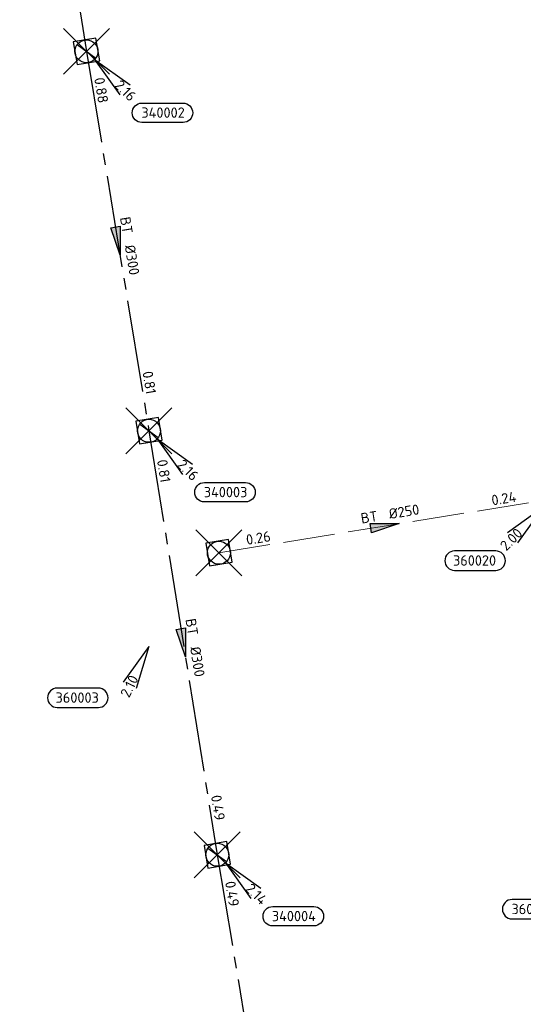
# Model space of a CAD drawing. Header units: metres. Extents: x 153343 to 157271, y 461673 to 467005.
# Tile 25 of 191: x 156154 to 156220, y 463034 to 463163. Entities that reach past the tile are written whole.
import ezdxf
from ezdxf.enums import TextEntityAlignment as Align

# ---------------------------------------------------------------- set-up
doc = ezdxf.new("R2010")
doc.units = ezdxf.units.M
doc.header["$LTSCALE"] = 0.75
doc.header["$PDMODE"] = 3
doc.header["$PDSIZE"] = 3
doc.linetypes.add('RI-GWA_BETON', pattern=[22, 16, -2, 2, -2])
doc.linetypes.add('RI-HWA_BETON', pattern=[11.4, 9, -2.4])
doc.layers.get('0').update_dxf_attribs({"lineweight": 25})
doc.layers.get('defpoints').update_dxf_attribs({"lineweight": 25})
for name, color, linetype, lineweight in [('B-OI-RI-GWA_PUTNUMMER-S @ 0.75', 11, 'Continuous', 25), ('B-OI-RI-GWA_STROOMRICHTING-S @ 0.75', 11, 'Continuous', 25), ('B-OI-RI-HWA_RIOOLPUT_INSPECTIEPUT-S', 151, 'Continuous', 25), ('B-OI-RI-HWA_STROOMRICHTING-S @ 0.75', 151, 'Continuous', 25), ('B-OI-RI-HWA_TRANSPORTLEIDING_BETON_250-G', 151, 'RI-HWA_BETON', 18)]:
    doc.layers.add(name, color=color, linetype=linetype, lineweight=lineweight)
for name, color, linetype in [('B-OI-RI-GWA_RIOOLPUT_INSPECTIEPUT-S @ 0.75', 11, 'Continuous'), ('B-OI-RI-GWA_TRANSPORTLEIDING_BETON_300-G', 11, 'RI-GWA_BETON'), ('B-OI-RI-HWA_PUTNUMMER-S @ 0.75', 151, 'Continuous')]:
    doc.layers.add(name, color=color, linetype=linetype)
doc.layers.add('inspectieput', color=7, linetype='Continuous', plot=False)
doc.styles.add('NLCS-ISO', font='isocpeur.ttf')

# ---------------------------------------------------------------- blocks, each defined once
blk = doc.blocks.new('*U597')
at = {"ltscale": 0.1}
blk.add_hatch(color=256, dxfattribs=at).paths.add_polyline_path([(2.5, 0), (-2.5, -0.83), (-2.5, 0.83)])
at = {"ltscale": 0.1, "flags": 128}
blk.add_lwpolyline([(2.5, 0), (-2.5, -0.83), (-2.5, 0.83)], close=True, dxfattribs=at)
at = {"ltscale": 0.1, "style": 'NLCS-ISO'}
for tag, p in [('BOBL', (-19.96, 0)), ('MAT', (-1, 0.5))]:
    blk.add_attdef(tag, text='', height=1.8, dxfattribs=at).set_placement(p, align=Align.BOTTOM_RIGHT)
for tag, p in [('DIA', (1, 0.5)), ('BOBR', (19.01, -0.01))]:
    blk.add_attdef(tag, text='', height=1.8, dxfattribs=at).set_placement(p, align=Align.BOTTOM_LEFT)
at = {"layer": 'defpoints', "ltscale": 0.1, "style": 'NLCS-ISO', "flags": 1}
blk.add_attdef('JVA', text='', height=1.8, dxfattribs=at).set_placement((0, -1), align=Align.TOP_CENTER)
blk = doc.blocks.new('*U622')
at = {"ltscale": 0.1}
blk.add_hatch(color=256, dxfattribs=at).paths.add_polyline_path([(2.5, 0), (-2.5, -0.83), (-2.5, 0.83)])
at = {"ltscale": 0.1, "flags": 128}
blk.add_lwpolyline([(2.5, 0), (-2.5, -0.83), (-2.5, 0.83)], close=True, dxfattribs=at)
at = {"ltscale": 0.1, "style": 'NLCS-ISO'}
for tag, p in [('BOBL', (-26.52, 0)), ('MAT', (-1, 0.5))]:
    blk.add_attdef(tag, text='', height=1.8, dxfattribs=at).set_placement(p, align=Align.BOTTOM_RIGHT)
for tag, p in [('DIA', (1, 0.5)), ('BOBR', (25.58, -0.01))]:
    blk.add_attdef(tag, text='', height=1.8, dxfattribs=at).set_placement(p, align=Align.BOTTOM_LEFT)
at = {"layer": 'defpoints', "ltscale": 0.1, "style": 'NLCS-ISO', "flags": 1}
blk.add_attdef('JVA', text='', height=1.8, dxfattribs=at).set_placement((0, -1), align=Align.TOP_CENTER)
blk = doc.blocks.new('*U635')
at = {"ltscale": 0.1}
blk.add_hatch(color=256, dxfattribs=at).paths.add_polyline_path([(2.5, 0), (-2.5, -0.83), (-2.5, 0.83)])
at = {"ltscale": 0.1, "flags": 128}
blk.add_lwpolyline([(2.5, 0), (-2.5, -0.83), (-2.5, 0.83)], close=True, dxfattribs=at)
at = {"ltscale": 0.1, "style": 'NLCS-ISO'}
for tag, p in [('BOBL', (-28.04, 0)), ('MAT', (-1, 0.5))]:
    blk.add_attdef(tag, text='', height=1.8, dxfattribs=at).set_placement(p, align=Align.BOTTOM_RIGHT)
for tag, p in [('DIA', (1, 0.5)), ('BOBR', (27.09, -0.01))]:
    blk.add_attdef(tag, text='', height=1.8, dxfattribs=at).set_placement(p, align=Align.BOTTOM_LEFT)
at = {"layer": 'defpoints', "ltscale": 0.1, "style": 'NLCS-ISO', "flags": 1}
blk.add_attdef('JVA', text='', height=1.8, dxfattribs=at).set_placement((0, -1), align=Align.TOP_CENTER)
blk = doc.blocks.new('*U636')
at = {"ltscale": 0.1}
blk.add_hatch(color=256, dxfattribs=at).paths.add_polyline_path([(2.5, 0), (-2.5, -0.83), (-2.5, 0.83)])
at = {"ltscale": 0.1, "flags": 128}
blk.add_lwpolyline([(2.5, 0), (-2.5, -0.83), (-2.5, 0.83)], close=True, dxfattribs=at)
at = {"ltscale": 0.1, "style": 'NLCS-ISO'}
for tag, p in [('BOBL', (-24.13, 0)), ('MAT', (-1, 0.5))]:
    blk.add_attdef(tag, text='', height=1.8, dxfattribs=at).set_placement(p, align=Align.BOTTOM_RIGHT)
for tag, p in [('DIA', (1, 0.5)), ('BOBR', (23.19, -0.01))]:
    blk.add_attdef(tag, text='', height=1.8, dxfattribs=at).set_placement(p, align=Align.BOTTOM_LEFT)
at = {"layer": 'defpoints', "ltscale": 0.1, "style": 'NLCS-ISO', "flags": 1}
blk.add_attdef('JVA', text='', height=1.8, dxfattribs=at).set_placement((0, -1), align=Align.TOP_CENTER)
blk = doc.blocks.new('*U241')
for q in [(-7.6, -5.83), (-5.83, -7.6)]:
    blk.add_line((-1.41, -1.41), q)
blk.add_lwpolyline([(-16.81, -12.39), (-9.65, -12.39, 1), (-9.65, -9.01), (-16.81, -9.01, 1)], format="xyb", close=True)
at = {"ltscale": 0.1, "style": 'NLCS-ISO'}
blk.add_attdef('PUTHGT', text='', height=1.8, rotation=45, dxfattribs=at).set_placement((-8.44, -8.48), align=Align.MIDDLE_LEFT)
blk.add_attdef('PUTNR', text='', height=1.8, dxfattribs=at).set_placement((-13.33, -8.87), align=Align.MIDDLE_CENTER)
blk = doc.blocks.new('*U648')
for q in [(-5.33, -7.96), (-3.09, -9.07)]:
    blk.add_line((-0.89, -1.79), q)
blk.add_lwpolyline([(-16.81, -12.39), (-9.65, -12.39, 1), (-9.65, -9.01), (-16.81, -9.01, 1)], format="xyb", close=True)
at = {"ltscale": 0.1, "style": 'NLCS-ISO'}
blk.add_attdef('PUTHGT', text='', height=1.8, rotation=63.6916, dxfattribs=at).set_placement((-5.28, -10.74), align=Align.MIDDLE_LEFT)
blk.add_attdef('PUTNR', text='', height=1.8, dxfattribs=at).set_placement((-13.33, -8.87), align=Align.MIDDLE_CENTER)
blk = doc.blocks.new('B-SRI-PUT_GWA-SO')
blk.add_line((-1.41, -1.41), (1.41, 1.41))
at = {"lineweight": -3, "flags": 128}
blk.add_lwpolyline([(2, -2), (2, 2), (-2, 2), (-2, -2)], close=True, dxfattribs=at)
at = {"lineweight": -3}
blk.add_circle((0, 0), 2, dxfattribs=at)
blk = doc.blocks.new('*U273')
for q in [(5.83, -7.6), (7.6, -5.83)]:
    blk.add_line((1.41, -1.41), q)
blk.add_lwpolyline([(16.81, -12.39), (9.65, -12.39, -1), (9.65, -9.01), (16.81, -9.01, -1)], format="xyb", close=True)
at = {"ltscale": 0.1, "style": 'NLCS-ISO'}
blk.add_attdef('PUTHGT', text='', height=1.8, rotation=315, dxfattribs=at).set_placement((5.39, -5.43), align=Align.MIDDLE_LEFT)
blk.add_attdef('PUTNR', text='', height=1.8, dxfattribs=at).set_placement((13.33, -8.87), align=Align.MIDDLE_CENTER)
blk = doc.blocks.new('B-SRI-PUT_HWA-SO')
at = {"lineweight": -3, "flags": 128}
blk.add_lwpolyline([(-2, -2), (2, -2), (2, 2), (-2, 2)], close=True, dxfattribs=at)
at = {"lineweight": -3}
blk.add_circle((0, 0), 2, dxfattribs=at)

msp = doc.modelspace()

# ---------------------------------------------------------------- linework, layer by layer
at = {"layer": 'B-OI-RI-GWA_TRANSPORTLEIDING_BETON_300-G', "transparency": 33554610}
for p, q in [((156154.26, 463212.71), (156162.98, 463158.67)), ((156162.98, 463158.67), (156171.14, 463109.13)), ((156171.14, 463109.13), (156180.06, 463053.78)), ((156180.06, 463053.78), (156188.91, 463000.72))]:
    msp.add_line(p, q, dxfattribs=at)
at = {"layer": 'B-OI-RI-HWA_TRANSPORTLEIDING_BETON_250-G', "transparency": 33554610}
msp.add_line((156180.27, 463093.21), (156223.65, 463100.2), dxfattribs=at)
at = {"layer": 'inspectieput', "transparency": 33554610}
for p in [(156162.98, 463158.67), (156171.14, 463109.13), (156180.27, 463093.21), (156180.06, 463053.78)]:
    msp.add_point(p, dxfattribs=at)

# ---------------------------------------------------------------- block references
at = {"layer": 'B-OI-RI-GWA_PUTNUMMER-S @ 0.75', "transparency": 33554610}
ref = msp.add_blockref('*U273', (156162.98, 463158.67), dxfattribs=dict(at, xscale=0.75, yscale=0.75, zscale=0.75))
ref.add_attrib('PUTNR', '340002', dxfattribs={"layer": '0', "ltscale": 0.1, "height": 1.35, "style": 'NLCS-ISO'}).set_placement((156172.98, 463150.67), align=Align.MIDDLE_CENTER)
ref.add_attrib('PUTHGT', '2.16', dxfattribs={"layer": '0', "ltscale": 0.1, "height": 1.35, "rotation": 315, "style": 'NLCS-ISO'}).set_placement((156167.02, 463154.6), align=Align.MIDDLE_LEFT)
ref = msp.add_blockref('*U273', (156171.14, 463109.13), dxfattribs=dict(at, xscale=0.75, yscale=0.75, zscale=0.75))
ref.add_attrib('PUTNR', '340003', dxfattribs={"layer": '0', "ltscale": 0.1, "height": 1.35, "style": 'NLCS-ISO'}).set_placement((156181.14, 463101.13), align=Align.MIDDLE_CENTER)
ref.add_attrib('PUTHGT', '2.16', dxfattribs={"layer": '0', "ltscale": 0.1, "height": 1.35, "rotation": 315, "style": 'NLCS-ISO'}).set_placement((156175.18, 463105.06), align=Align.MIDDLE_LEFT)
ref = msp.add_blockref('*U273', (156180.06, 463053.78), dxfattribs=dict(at, xscale=0.75, yscale=0.75, zscale=0.75))
ref.add_attrib('PUTNR', '340004', dxfattribs={"layer": '0', "ltscale": 0.1, "height": 1.35, "style": 'NLCS-ISO'}).set_placement((156190.06, 463045.78), align=Align.MIDDLE_CENTER)
ref.add_attrib('PUTHGT', '2.14', dxfattribs={"layer": '0', "ltscale": 0.1, "height": 1.35, "rotation": 315, "style": 'NLCS-ISO'}).set_placement((156184.1, 463049.71), align=Align.MIDDLE_LEFT)
at = {"layer": 'B-OI-RI-GWA_RIOOLPUT_INSPECTIEPUT-S @ 0.75', "transparency": 33554610}
for p, xscale, yscale, zscale, rotation in [((156162.98, 463158.67), 0.75, 0.75, 0.75, 279.3535091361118), ((156171.14, 463109.13), 0.7499999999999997, 0.7499999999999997, 0.7499999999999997, 279.1548614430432), ((156180.06, 463053.78), 0.75, 0.75, 0.75, 279.4693263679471)]:
    msp.add_blockref('B-SRI-PUT_GWA-SO', p, dxfattribs=dict(at, xscale=xscale, yscale=yscale, zscale=zscale, rotation=rotation))
at = {"layer": 'B-OI-RI-GWA_STROOMRICHTING-S @ 0.75', "transparency": 33554610}
for name, p, xscale, yscale, zscale, rotation, values in [('*U636', (156167.06, 463133.9), 0.75, 0.75, 0.75, 279.3535091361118, {'MAT': 'BT', 'DIA': '%%c300', 'BOBL': '0.88', 'BOBR': '0.81'}), ('*U635', (156175.6, 463081.46), 0.7499999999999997, 0.7499999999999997, 0.7499999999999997, 279.1548614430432, {'MAT': 'BT', 'DIA': '%%c300', 'BOBL': '0.81', 'BOBR': '0.49'}), ('*U622', (156184.48, 463027.25), 0.75, 0.75, 0.75, 279.4693263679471, {'MAT': 'BT', 'DIA': '%%c300', 'BOBL': '0.49', 'BOBR': '0.22'})]:
    msp.add_blockref(name, p, dxfattribs=dict(at, xscale=xscale, yscale=yscale, zscale=zscale, rotation=rotation)).add_auto_attribs(values)
at = {"layer": 'B-OI-RI-HWA_PUTNUMMER-S @ 0.75', "transparency": 33554610}
ref = msp.add_blockref('*U241', (156223.65, 463100.2), dxfattribs=dict(at, xscale=0.75, yscale=0.75, zscale=0.75))
ref.add_attrib('PUTNR', '360020', dxfattribs={"layer": '0', "ltscale": 0.1, "height": 1.35, "style": 'NLCS-ISO'}).set_placement((156213.65, 463092.2), align=Align.MIDDLE_CENTER)
ref.add_attrib('PUTHGT', '2.00', dxfattribs={"layer": '0', "ltscale": 0.1, "height": 1.35, "rotation": 45, "style": 'NLCS-ISO'}).set_placement((156217.32, 463093.84), align=Align.MIDDLE_LEFT)
ref = msp.add_blockref('*U648', (156171.77, 463082.3), dxfattribs=dict(at, xscale=0.75, yscale=0.75, zscale=0.75))
ref.add_attrib('PUTNR', '360003', dxfattribs={"layer": '0', "ltscale": 0.1, "height": 1.35, "style": 'NLCS-ISO'}).set_placement((156161.77, 463074.3), align=Align.MIDDLE_CENTER)
ref.add_attrib('PUTHGT', '2.10', dxfattribs={"layer": '0', "ltscale": 0.1, "height": 1.35, "rotation": 63.6916, "style": 'NLCS-ISO'}).set_placement((156167.93, 463074.48), align=Align.MIDDLE_LEFT)
ref = msp.add_blockref('*U241', (156231.16, 463054.7), dxfattribs=dict(at, xscale=0.75, yscale=0.75, zscale=0.75))
ref.add_attrib('PUTNR', '360021', dxfattribs={"layer": '0', "ltscale": 0.1, "height": 1.35, "style": 'NLCS-ISO'}).set_placement((156221.16, 463046.7), align=Align.MIDDLE_CENTER)
ref.add_attrib('PUTHGT', '1.99', dxfattribs={"layer": '0', "ltscale": 0.1, "height": 1.35, "rotation": 45, "style": 'NLCS-ISO'}).set_placement((156225.02, 463048.53), align=Align.MIDDLE_LEFT)
at = {"layer": 'B-OI-RI-HWA_RIOOLPUT_INSPECTIEPUT-S', "xscale": 0.7499999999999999, "yscale": 0.7499999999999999, "zscale": 0.7499999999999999, "rotation": 9.153626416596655}
msp.add_blockref('B-SRI-PUT_HWA-SO', (156180.27, 463093.21), dxfattribs=at)
at = {"layer": 'B-OI-RI-HWA_STROOMRICHTING-S @ 0.75', "transparency": 33554610, "xscale": 0.7499999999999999, "yscale": 0.7499999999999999, "zscale": 0.7499999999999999, "rotation": 9.153626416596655}
msp.add_blockref('*U597', (156201.96, 463096.71), dxfattribs=at).add_auto_attribs({'MAT': 'BT', 'DIA': '%%c250', 'BOBL': '0.26', 'BOBR': '0.24'})

doc.saveas('drawing.dxf')
